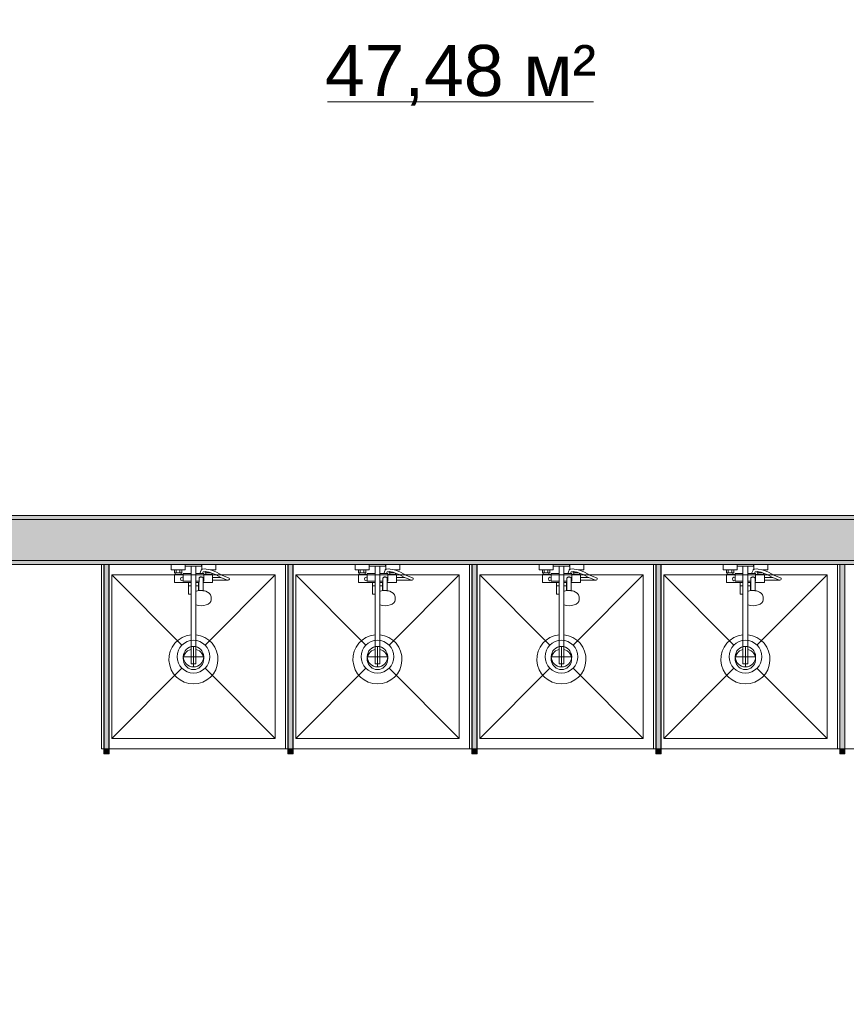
# Model space of a CAD drawing. Header units: millimetres. Extents: x -14761 to 157739, y -22400 to 107990.
# Tile 131 of 256: x 101290 to 105334, y 18790 to 23605. Entities that reach past the tile are written whole.
import ezdxf

# ---------------------------------------------------------------- set-up
doc = ezdxf.new("R2010")
doc.units = ezdxf.units.MM
doc.header["$MEASUREMENT"] = 0
doc.linetypes.add('Штриховая', pattern=[564.444447, 282.222223, -282.222223])
for name, color, linetype in [('Интерьер - Оборудование', 7, 'Continuous'), ('Интерьер - Сантехника', 7, 'Continuous'), ('Конструктив - Стены Блок 200 нов', 7, 'Continuous'), ('Элемент Модели - Зона', 7, 'Continuous')]:
    doc.layers.add(name, color=color, linetype=linetype)
doc.styles.add('СГЕНЕРИР_СТИЛЬ_1', font='txt')

msp = doc.modelspace()

# ---------------------------------------------------------------- hatches: boundary and pattern name
at = {"layer": 'Интерьер - Оборудование', "linetype": 'Continuous', "lineweight": 0, "true_color": 0x000000}
for points in [[(101726.7, 20940.1), (101702.7, 20940.1), (101702.7, 20040.1), (101726.7, 20040.1)], [(102626.7, 20940.1), (102602.7, 20940.1), (102602.7, 20040.1), (102626.7, 20040.1)], [(103526.7, 20940.1), (103502.7, 20940.1), (103502.7, 20040.1), (103526.7, 20040.1)], [(104426.7, 20940.1), (104402.7, 20940.1), (104402.7, 20040.1), (104426.7, 20040.1)], [(105326.7, 20940.1), (105302.7, 20940.1), (105302.7, 20040.1), (105326.7, 20040.1)]]:
    msp.add_hatch(color=18, dxfattribs=at).paths.add_polyline_path(points)
at = {"layer": 'Интерьер - Оборудование', "linetype": 'Continuous', "lineweight": 0, "true_color": 0x666666}
for points in [[(101727.2, 20015.1), (101727.2, 20040.1), (101702.2, 20040.1), (101702.2, 20015.1)], [(102627.2, 20015.1), (102627.2, 20040.1), (102602.2, 20040.1), (102602.2, 20015.1)], [(103527.2, 20015.1), (103527.2, 20040.1), (103502.2, 20040.1), (103502.2, 20015.1)], [(104427.2, 20015.1), (104427.2, 20040.1), (104402.2, 20040.1), (104402.2, 20015.1)], [(105327.2, 20015.1), (105327.2, 20040.1), (105302.2, 20040.1), (105302.2, 20015.1)]]:
    msp.add_hatch(color=251, dxfattribs=at).paths.add_polyline_path(points)
at = {"layer": 'Конструктив - Стены Блок 200 нов', "linetype": 'Continuous', "lineweight": 0, "true_color": 0x000000}
for points in [[(107680, 21180.1), (99320, 21180.1), (99320, 21160.1), (107680, 21160.1)], [(107700, 21160.1), (99320, 21160.1), (99320, 20960.1), (107700, 20960.1)], [(99320, 20940.1), (109640.2, 20940.1), (109640.2, 20960.1), (99320, 20960.1)]]:
    msp.add_hatch(color=18, dxfattribs=at).paths.add_polyline_path(points)

# ---------------------------------------------------------------- linework, layer by layer
at = {"layer": 'Интерьер - Оборудование', "color": 7, "linetype": 'Continuous', "lineweight": 15}
for p, q in [((101702.2, 20040.1), (101702.2, 20940.1)), ((101702.2, 20940.1), (101702.7, 20940.1)), ((101727.2, 20940.1), (101726.7, 20940.1)), ((101727.2, 20040.1), (101727.2, 20940.1)), ((102047.2, 20914.1), (102083.2, 20914.1)), ((102051.2, 20900.1), (102079.2, 20900.1)), ((102056.2, 20914.1), (102056.2, 20900.1)), ((102074.2, 20914.1), (102074.2, 20900.1)), ((102128.2, 20932.1), (102152.2, 20932.1)), ((102181.7, 20917.1), (102181.2, 20916.9)), ((102182.9, 20917.4), (102181.7, 20917.1)), ((102196.1, 20919.6), (102182.9, 20917.4)), ((102197.3, 20919.6), (102196.1, 20919.6)), ((102198.5, 20906.2), (102196.9, 20906.5)), ((102201.8, 20918.8), (102197.3, 20919.6)), ((102217.6, 20902.6), (102198.5, 20906.2)), ((102201.2, 20900.1), (102206.2, 20900.1)), ((102221.2, 20915.1), (102201.8, 20918.8)), ((102206.2, 20904.8), (102206.2, 20900.1)), ((102206.2, 20900.1), (102224.2, 20900.1)), ((102229.2, 20898.5), (102217.6, 20902.6)), ((102233.2, 20910.8), (102221.2, 20915.1)), ((102222.3, 20914.6), (102222.3, 20914.6)), ((102223.9, 20914.1), (102233.2, 20914.1)), ((102224.2, 20900.2), (102224.2, 20900.1)), ((102224.2, 20900.1), (102224.5, 20900.1)), ((102602.2, 20040.1), (102602.2, 20940.1)), ((102602.2, 20940.1), (102602.7, 20940.1)), ((102627.2, 20940.1), (102626.7, 20940.1)), ((102627.2, 20040.1), (102627.2, 20940.1)), ((102947.2, 20914.1), (102983.2, 20914.1)), ((102951.2, 20900.1), (102979.2, 20900.1)), ((102956.2, 20914.1), (102956.2, 20900.1)), ((102974.2, 20914.1), (102974.2, 20900.1)), ((103028.2, 20932.1), (103052.2, 20932.1)), ((103081.7, 20917.1), (103081.2, 20916.9)), ((103082.9, 20917.4), (103081.7, 20917.1)), ((103096.1, 20919.6), (103082.9, 20917.4)), ((103097.3, 20919.6), (103096.1, 20919.6)), ((103098.5, 20906.2), (103096.9, 20906.5)), ((103101.8, 20918.8), (103097.3, 20919.6)), ((103117.6, 20902.6), (103098.5, 20906.2)), ((103101.2, 20900.1), (103106.2, 20900.1)), ((103121.2, 20915.1), (103101.8, 20918.8)), ((103106.2, 20904.8), (103106.2, 20900.1)), ((103106.2, 20900.1), (103124.2, 20900.1)), ((103129.2, 20898.5), (103117.6, 20902.6)), ((103133.2, 20910.8), (103121.2, 20915.1)), ((103122.3, 20914.6), (103122.3, 20914.6)), ((103123.9, 20914.1), (103133.2, 20914.1)), ((103124.2, 20900.2), (103124.2, 20900.1)), ((103124.2, 20900.1), (103124.5, 20900.1)), ((103502.2, 20040.1), (103502.2, 20940.1)), ((103502.2, 20940.1), (103502.7, 20940.1)), ((103527.2, 20940.1), (103526.7, 20940.1)), ((103527.2, 20040.1), (103527.2, 20940.1)), ((103847.2, 20914.1), (103883.2, 20914.1)), ((103851.2, 20900.1), (103879.2, 20900.1)), ((103856.2, 20914.1), (103856.2, 20900.1)), ((103874.2, 20914.1), (103874.2, 20900.1)), ((103928.2, 20932.1), (103952.2, 20932.1)), ((103981.7, 20917.1), (103981.2, 20916.9)), ((103982.9, 20917.4), (103981.7, 20917.1)), ((103996.1, 20919.6), (103982.9, 20917.4)), ((103997.3, 20919.6), (103996.1, 20919.6)), ((103998.5, 20906.2), (103996.9, 20906.5)), ((104001.8, 20918.8), (103997.3, 20919.6)), ((104017.6, 20902.6), (103998.5, 20906.2)), ((104001.2, 20900.1), (104006.2, 20900.1)), ((104021.2, 20915.1), (104001.8, 20918.8)), ((104006.2, 20904.8), (104006.2, 20900.1)), ((104006.2, 20900.1), (104024.2, 20900.1)), ((104029.2, 20898.5), (104017.6, 20902.6)), ((104033.2, 20910.8), (104021.2, 20915.1)), ((104022.3, 20914.6), (104022.3, 20914.6)), ((104023.9, 20914.1), (104033.2, 20914.1)), ((104024.2, 20900.2), (104024.2, 20900.1)), ((104024.2, 20900.1), (104024.5, 20900.1)), ((104402.2, 20040.1), (104402.2, 20940.1)), ((104402.2, 20940.1), (104402.7, 20940.1)), ((104427.2, 20940.1), (104426.7, 20940.1)), ((104427.2, 20040.1), (104427.2, 20940.1)), ((104747.2, 20914.1), (104783.2, 20914.1)), ((104751.2, 20900.1), (104779.2, 20900.1)), ((104756.2, 20914.1), (104756.2, 20900.1)), ((104774.2, 20914.1), (104774.2, 20900.1)), ((104828.2, 20932.1), (104852.2, 20932.1)), ((104881.7, 20917.1), (104881.2, 20916.9)), ((104882.9, 20917.4), (104881.7, 20917.1)), ((104896.1, 20919.6), (104882.9, 20917.4)), ((104897.3, 20919.6), (104896.1, 20919.6)), ((104898.5, 20906.2), (104896.9, 20906.5)), ((104901.8, 20918.8), (104897.3, 20919.6)), ((104917.6, 20902.6), (104898.5, 20906.2)), ((104901.2, 20900.1), (104906.2, 20900.1)), ((104921.2, 20915.1), (104901.8, 20918.8)), ((104906.2, 20904.8), (104906.2, 20900.1)), ((104906.2, 20900.1), (104924.2, 20900.1)), ((104929.2, 20898.5), (104917.6, 20902.6)), ((104933.2, 20910.8), (104921.2, 20915.1)), ((104922.3, 20914.6), (104922.3, 20914.6)), ((104923.9, 20914.1), (104933.2, 20914.1)), ((104924.2, 20900.2), (104924.2, 20900.1)), ((104924.2, 20900.1), (104924.5, 20900.1)), ((105302.2, 20040.1), (105302.2, 20940.1)), ((105302.2, 20940.1), (105302.7, 20940.1)), ((105327.2, 20940.1), (105326.7, 20940.1)), ((105327.2, 20040.1), (105327.2, 20940.1)), ((102051.2, 20892.1), (102079.2, 20892.1)), ((102090.2, 20892.1), (102090.2, 20860.1)), ((102090.2, 20860.1), (102128.2, 20860.1)), ((102115.2, 20852.1), (102128.2, 20852.1)), ((102128.2, 20896.1), (102128.2, 20795.1)), ((102152.2, 20743.1), (102152.2, 20896.1)), ((102167, 20860.1), (102152.2, 20860.1)), ((102166.9, 20852.1), (102152.2, 20852.1)), ((102165.1, 20852.1), (102165.1, 20812.6)), ((102166.7, 20831), (102167.2, 20873.3)), ((102167.2, 20873.3), (102167.4, 20874.9)), ((102167.4, 20874.9), (102168.1, 20876.5)), ((102168.1, 20876.5), (102169.2, 20877.8)), ((102169.2, 20877.8), (102170.7, 20878.8)), ((102170.7, 20878.8), (102172.1, 20879.3)), ((102184.6, 20896.1), (102170.8, 20896.1)), ((102172.2, 20879.4), (102172.1, 20879.3)), ((102174.6, 20880.5), (102172.2, 20879.4)), ((102172.2, 20879.3), (102172.3, 20879.4)), ((102172.3, 20879.4), (102174.2, 20879.6)), ((102174.2, 20879.6), (102180.2, 20879.6)), ((102177.2, 20880.9), (102174.6, 20880.5)), ((102179.7, 20880.5), (102177.2, 20880.9)), ((102182.2, 20879.4), (102179.7, 20880.5)), ((102180.2, 20879.6), (102182, 20879.4)), ((102182, 20879.4), (102182.2, 20879.3)), ((102182.2, 20879.4), (102182.2, 20879.3)), ((102182.2, 20879.3), (102183.7, 20878.8)), ((102183.7, 20878.8), (102185.1, 20877.8)), ((102185.1, 20877.8), (102186.2, 20876.5)), ((102186.2, 20876.5), (102186.9, 20874.9)), ((102186.9, 20874.9), (102187.2, 20873.3)), ((102187.4, 20852.1), (102187.2, 20873.3)), ((102190.2, 20860.1), (102187.3, 20860.1)), ((102190.2, 20860.1), (102190.2, 20892.1)), ((102190.2, 20888.1), (102190.2, 20890.8)), ((102190.2, 20885), (102190.2, 20888.1)), ((102190.2, 20881.6), (102190.2, 20885)), ((102229.2, 20892.1), (102201.2, 20892.1)), ((102233.2, 20876.6), (102233.2, 20863.6)), ((102293.6, 20868.4), (102274.6, 20876.6)), ((102307.1, 20863.9), (102293.6, 20868.4)), ((102307.1, 20863.9), (102309.2, 20863.6)), ((102951.2, 20892.1), (102979.2, 20892.1)), ((102990.2, 20892.1), (102990.2, 20860.1)), ((102990.2, 20860.1), (103028.2, 20860.1)), ((103015.2, 20852.1), (103028.2, 20852.1)), ((103028.2, 20896.1), (103028.2, 20795.1)), ((103052.2, 20743.1), (103052.2, 20896.1)), ((103067, 20860.1), (103052.2, 20860.1)), ((103066.9, 20852.1), (103052.2, 20852.1)), ((103065.1, 20852.1), (103065.1, 20812.6)), ((103066.7, 20831), (103067.2, 20873.3)), ((103067.2, 20873.3), (103067.4, 20874.9)), ((103067.4, 20874.9), (103068.1, 20876.5)), ((103068.1, 20876.5), (103069.2, 20877.8)), ((103069.2, 20877.8), (103070.7, 20878.8)), ((103070.7, 20878.8), (103072.1, 20879.3)), ((103084.6, 20896.1), (103070.8, 20896.1)), ((103072.2, 20879.4), (103072.1, 20879.3)), ((103074.6, 20880.5), (103072.2, 20879.4)), ((103072.2, 20879.3), (103072.3, 20879.4)), ((103072.3, 20879.4), (103074.2, 20879.6)), ((103074.2, 20879.6), (103080.2, 20879.6)), ((103077.2, 20880.9), (103074.6, 20880.5)), ((103079.7, 20880.5), (103077.2, 20880.9)), ((103082.2, 20879.4), (103079.7, 20880.5)), ((103080.2, 20879.6), (103082, 20879.4)), ((103082, 20879.4), (103082.2, 20879.3)), ((103082.2, 20879.4), (103082.2, 20879.3)), ((103082.2, 20879.3), (103083.7, 20878.8)), ((103083.7, 20878.8), (103085.1, 20877.8)), ((103085.1, 20877.8), (103086.2, 20876.5)), ((103086.2, 20876.5), (103086.9, 20874.9)), ((103086.9, 20874.9), (103087.2, 20873.3)), ((103087.4, 20852.1), (103087.2, 20873.3)), ((103090.2, 20860.1), (103087.3, 20860.1)), ((103090.2, 20860.1), (103090.2, 20892.1)), ((103090.2, 20888.1), (103090.2, 20890.8)), ((103090.2, 20885), (103090.2, 20888.1)), ((103090.2, 20881.6), (103090.2, 20885)), ((103129.2, 20892.1), (103101.2, 20892.1)), ((103133.2, 20876.6), (103133.2, 20863.6)), ((103193.6, 20868.4), (103174.6, 20876.6)), ((103207.1, 20863.9), (103193.6, 20868.4)), ((103207.1, 20863.9), (103209.2, 20863.6)), ((103851.2, 20892.1), (103879.2, 20892.1)), ((103890.2, 20892.1), (103890.2, 20860.1)), ((103890.2, 20860.1), (103928.2, 20860.1)), ((103915.2, 20852.1), (103928.2, 20852.1)), ((103928.2, 20896.1), (103928.2, 20795.1)), ((103952.2, 20743.1), (103952.2, 20896.1)), ((103967, 20860.1), (103952.2, 20860.1)), ((103966.9, 20852.1), (103952.2, 20852.1)), ((103965.1, 20852.1), (103965.1, 20812.6)), ((103966.7, 20831), (103967.2, 20873.3)), ((103967.2, 20873.3), (103967.4, 20874.9)), ((103967.4, 20874.9), (103968.1, 20876.5)), ((103968.1, 20876.5), (103969.2, 20877.8)), ((103969.2, 20877.8), (103970.7, 20878.8)), ((103970.7, 20878.8), (103972.1, 20879.3)), ((103984.6, 20896.1), (103970.8, 20896.1)), ((103972.2, 20879.4), (103972.1, 20879.3)), ((103974.6, 20880.5), (103972.2, 20879.4)), ((103972.2, 20879.3), (103972.3, 20879.4)), ((103972.3, 20879.4), (103974.2, 20879.6)), ((103974.2, 20879.6), (103980.2, 20879.6)), ((103977.2, 20880.9), (103974.6, 20880.5)), ((103979.7, 20880.5), (103977.2, 20880.9)), ((103982.2, 20879.4), (103979.7, 20880.5)), ((103980.2, 20879.6), (103982, 20879.4)), ((103982, 20879.4), (103982.2, 20879.3)), ((103982.2, 20879.4), (103982.2, 20879.3)), ((103982.2, 20879.3), (103983.7, 20878.8)), ((103983.7, 20878.8), (103985.1, 20877.8)), ((103985.1, 20877.8), (103986.2, 20876.5)), ((103986.2, 20876.5), (103986.9, 20874.9)), ((103986.9, 20874.9), (103987.2, 20873.3)), ((103987.4, 20852.1), (103987.2, 20873.3)), ((103990.2, 20860.1), (103987.3, 20860.1)), ((103990.2, 20860.1), (103990.2, 20892.1)), ((103990.2, 20888.1), (103990.2, 20890.8)), ((103990.2, 20885), (103990.2, 20888.1)), ((103990.2, 20881.6), (103990.2, 20885)), ((104029.2, 20892.1), (104001.2, 20892.1)), ((104033.2, 20876.6), (104033.2, 20863.6)), ((104093.6, 20868.4), (104074.6, 20876.6)), ((104107.1, 20863.9), (104093.6, 20868.4)), ((104107.1, 20863.9), (104109.2, 20863.6)), ((104751.2, 20892.1), (104779.2, 20892.1)), ((104790.2, 20892.1), (104790.2, 20860.1)), ((104790.2, 20860.1), (104828.2, 20860.1)), ((104815.2, 20852.1), (104828.2, 20852.1)), ((104828.2, 20896.1), (104828.2, 20795.1)), ((104852.2, 20743.1), (104852.2, 20896.1)), ((104867, 20860.1), (104852.2, 20860.1)), ((104866.9, 20852.1), (104852.2, 20852.1)), ((104865.1, 20852.1), (104865.1, 20812.6)), ((104866.7, 20831), (104867.2, 20873.3)), ((104867.2, 20873.3), (104867.4, 20874.9)), ((104867.4, 20874.9), (104868.1, 20876.5)), ((104868.1, 20876.5), (104869.2, 20877.8)), ((104869.2, 20877.8), (104870.7, 20878.8)), ((104870.7, 20878.8), (104872.1, 20879.3)), ((104884.6, 20896.1), (104870.8, 20896.1)), ((104872.2, 20879.4), (104872.1, 20879.3)), ((104874.6, 20880.5), (104872.2, 20879.4)), ((104872.2, 20879.3), (104872.3, 20879.4)), ((104872.3, 20879.4), (104874.2, 20879.6)), ((104874.2, 20879.6), (104880.2, 20879.6)), ((104877.2, 20880.9), (104874.6, 20880.5)), ((104879.7, 20880.5), (104877.2, 20880.9)), ((104882.2, 20879.4), (104879.7, 20880.5)), ((104880.2, 20879.6), (104882, 20879.4)), ((104882, 20879.4), (104882.2, 20879.3)), ((104882.2, 20879.4), (104882.2, 20879.3)), ((104882.2, 20879.3), (104883.7, 20878.8)), ((104883.7, 20878.8), (104885.1, 20877.8)), ((104885.1, 20877.8), (104886.2, 20876.5)), ((104886.2, 20876.5), (104886.9, 20874.9)), ((104886.9, 20874.9), (104887.2, 20873.3)), ((104887.4, 20852.1), (104887.2, 20873.3)), ((104890.2, 20860.1), (104887.3, 20860.1)), ((104890.2, 20860.1), (104890.2, 20892.1)), ((104890.2, 20888.1), (104890.2, 20890.8)), ((104890.2, 20885), (104890.2, 20888.1)), ((104890.2, 20881.6), (104890.2, 20885)), ((104929.2, 20892.1), (104901.2, 20892.1)), ((104933.2, 20876.6), (104933.2, 20863.6)), ((104993.6, 20868.4), (104974.6, 20876.6)), ((105007.1, 20863.9), (104993.6, 20868.4)), ((105007.1, 20863.9), (105009.2, 20863.6)), ((102115.2, 20837.1), (102128.2, 20837.1)), ((102165.1, 20837.1), (102152.2, 20837.1)), ((102152.2, 20811.8), (102152.2, 20811.8)), ((102154.3, 20809.9), (102152.2, 20808.9)), ((102159.5, 20811.3), (102154.3, 20809.9)), ((102168, 20813.3), (102159.5, 20811.3)), ((102166.1, 20812.8), (102166.7, 20831)), ((102177.2, 20814), (102168, 20813.3)), ((102186.3, 20813.3), (102177.2, 20814)), ((102188.2, 20812.8), (102186.3, 20813.3)), ((103015.2, 20837.1), (103028.2, 20837.1)), ((103065.1, 20837.1), (103052.2, 20837.1)), ((103052.2, 20811.8), (103052.2, 20811.8)), ((103054.3, 20809.9), (103052.2, 20808.9)), ((103059.5, 20811.3), (103054.3, 20809.9)), ((103068, 20813.3), (103059.5, 20811.3)), ((103066.1, 20812.8), (103066.7, 20831)), ((103077.2, 20814), (103068, 20813.3)), ((103086.3, 20813.3), (103077.2, 20814)), ((103088.2, 20812.8), (103086.3, 20813.3)), ((103915.2, 20837.1), (103928.2, 20837.1)), ((103965.1, 20837.1), (103952.2, 20837.1)), ((103952.2, 20811.8), (103952.2, 20811.8)), ((103954.3, 20809.9), (103952.2, 20808.9)), ((103959.5, 20811.3), (103954.3, 20809.9)), ((103968, 20813.3), (103959.5, 20811.3)), ((103966.1, 20812.8), (103966.7, 20831)), ((103977.2, 20814), (103968, 20813.3)), ((103986.3, 20813.3), (103977.2, 20814)), ((103988.2, 20812.8), (103986.3, 20813.3)), ((104815.2, 20837.1), (104828.2, 20837.1)), ((104865.1, 20837.1), (104852.2, 20837.1)), ((104852.2, 20811.8), (104852.2, 20811.8)), ((104854.3, 20809.9), (104852.2, 20808.9)), ((104859.5, 20811.3), (104854.3, 20809.9)), ((104868, 20813.3), (104859.5, 20811.3)), ((104866.1, 20812.8), (104866.7, 20831)), ((104877.2, 20814), (104868, 20813.3)), ((104886.3, 20813.3), (104877.2, 20814)), ((104888.2, 20812.8), (104886.3, 20813.3)), ((102152.2, 20797.7), (102152.2, 20797.8)), ((103052.2, 20797.7), (103052.2, 20797.8)), ((103952.2, 20797.7), (103952.2, 20797.8)), ((104852.2, 20797.7), (104852.2, 20797.8)), ((102128.2, 20596.5), (102128.2, 20455.1)), ((102152.2, 20596.5), (102152.2, 20455.1)), ((103028.2, 20596.5), (103028.2, 20455.1)), ((103052.2, 20596.5), (103052.2, 20455.1)), ((103928.2, 20596.5), (103928.2, 20455.1)), ((103952.2, 20596.5), (103952.2, 20455.1)), ((104828.2, 20596.5), (104828.2, 20455.1)), ((104852.2, 20596.5), (104852.2, 20455.1)), ((102128.2, 20455.1), (102152.2, 20455.1)), ((103028.2, 20455.1), (103052.2, 20455.1)), ((103928.2, 20455.1), (103952.2, 20455.1)), ((104828.2, 20455.1), (104852.2, 20455.1)), ((101702.7, 20040.1), (101702.2, 20040.1)), ((101726.7, 20040.1), (101727.2, 20040.1)), ((102602.7, 20040.1), (102602.2, 20040.1)), ((102626.7, 20040.1), (102627.2, 20040.1)), ((103502.7, 20040.1), (103502.2, 20040.1)), ((103526.7, 20040.1), (103527.2, 20040.1)), ((104402.7, 20040.1), (104402.2, 20040.1)), ((104426.7, 20040.1), (104427.2, 20040.1)), ((105302.7, 20040.1), (105302.2, 20040.1)), ((105326.7, 20040.1), (105327.2, 20040.1))]:
    msp.add_line(p, q, dxfattribs=at)
at = {"layer": 'Интерьер - Оборудование', "color": 7, "linetype": 'Continuous', "lineweight": 15, "flags": 128}
for points in [[(101726.7, 20940.1), (101702.7, 20940.1), (101702.7, 20040.1), (101726.7, 20040.1)], [(102190.2, 20896.1), (102184.6, 20896.1), (102188.3, 20905.1), (102196.9, 20906.5), (102197.2, 20906.5), (102197.2, 20900.1), (102201.2, 20900.1), (102201.2, 20892.1), (102190.2, 20892.1)], [(102229.2, 20892.1), (102229.2, 20898.5), (102247.1, 20892.1), (102273.2, 20877.2), (102274.6, 20876.6), (102233.2, 20876.6), (102233.2, 20892.1)], [(102626.7, 20940.1), (102602.7, 20940.1), (102602.7, 20040.1), (102626.7, 20040.1)], [(103090.2, 20896.1), (103084.6, 20896.1), (103088.3, 20905.1), (103096.9, 20906.5), (103097.2, 20906.5), (103097.2, 20900.1), (103101.2, 20900.1), (103101.2, 20892.1), (103090.2, 20892.1)], [(103129.2, 20892.1), (103129.2, 20898.5), (103147.1, 20892.1), (103173.2, 20877.2), (103174.6, 20876.6), (103133.2, 20876.6), (103133.2, 20892.1)], [(103526.7, 20940.1), (103502.7, 20940.1), (103502.7, 20040.1), (103526.7, 20040.1)], [(103990.2, 20896.1), (103984.6, 20896.1), (103988.3, 20905.1), (103996.9, 20906.5), (103997.2, 20906.5), (103997.2, 20900.1), (104001.2, 20900.1), (104001.2, 20892.1), (103990.2, 20892.1)], [(104029.2, 20892.1), (104029.2, 20898.5), (104047.1, 20892.1), (104073.2, 20877.2), (104074.6, 20876.6), (104033.2, 20876.6), (104033.2, 20892.1)], [(104426.7, 20940.1), (104402.7, 20940.1), (104402.7, 20040.1), (104426.7, 20040.1)], [(104890.2, 20896.1), (104884.6, 20896.1), (104888.3, 20905.1), (104896.9, 20906.5), (104897.2, 20906.5), (104897.2, 20900.1), (104901.2, 20900.1), (104901.2, 20892.1), (104890.2, 20892.1)], [(104929.2, 20892.1), (104929.2, 20898.5), (104947.1, 20892.1), (104973.2, 20877.2), (104974.6, 20876.6), (104933.2, 20876.6), (104933.2, 20892.1)], [(105326.7, 20940.1), (105302.7, 20940.1), (105302.7, 20040.1), (105326.7, 20040.1)], [(101727.2, 20015.1), (101727.2, 20040.1), (101702.2, 20040.1), (101702.2, 20015.1)], [(102627.2, 20015.1), (102627.2, 20040.1), (102602.2, 20040.1), (102602.2, 20015.1)], [(103527.2, 20015.1), (103527.2, 20040.1), (103502.2, 20040.1), (103502.2, 20015.1)], [(104427.2, 20015.1), (104427.2, 20040.1), (104402.2, 20040.1), (104402.2, 20015.1)], [(105327.2, 20015.1), (105327.2, 20040.1), (105302.2, 20040.1), (105302.2, 20015.1)]]:
    msp.add_lwpolyline(points, close=True, dxfattribs=at)
for points in [[(102128.2, 20596.5, 19.949874), (102152.2, 20596.5), (102152.2, 20743.1), (102164.2, 20740.2), (102177.2, 20739.2), (102190.1, 20740.2), (102202.2, 20743.1), (102212.5, 20747.6), (102220.5, 20753.6), (102225.4, 20760.5), (102227.2, 20767.9), (102227.2, 20778.6), (102226.6, 20781.7), (102225, 20789.1), (102223.5, 20791.8), (102218.7, 20798.5), (102216.6, 20800.3), (102209.4, 20805.7), (102200, 20809.9), (102194.8, 20811.3), (102188.2, 20812.8), (102187.7, 20831), (102187.4, 20852.1), (102233.2, 20852.1), (102233.2, 20863.6), (102309.2, 20863.6, 0.853753), (102311.2, 20876.3), (102298.3, 20880.5), (102279.1, 20888.8), (102252.4, 20904), (102233.2, 20910.8), (102233.2, 20914.1), (102249.2, 20914.1), (102249.2, 20940.1), (102181.2, 20940.1), (102181.2, 20916.9), (102180.5, 20916.6), (102179.5, 20915.9), (102178.6, 20915), (102178, 20913.9), (102170.6, 20896.1), (102152.2, 20896.1), (102152.2, 20932.1), (102180.2, 20932.1), (102180.2, 20940.1), (102100.2, 20940.1), (102100.2, 20932.1), (102128.2, 20932.1), (102128.2, 20896.1), (102090.2, 20896.1), (102090.2, 20892.1), (102079.2, 20892.1), (102079.2, 20900.1), (102083.2, 20900.1), (102083.2, 20914.1), (102099.2, 20914.1), (102099.2, 20940.1), (102031.2, 20940.1), (102031.2, 20914.1), (102047.2, 20914.1), (102047.2, 20900.1), (102051.2, 20900.1), (102051.2, 20892.1), (102047.2, 20892.1), (102047.2, 20852.1), (102115.2, 20852.1), (102115.2, 20795.1), (102115.8, 20795.1), (102117.3, 20795.1), (102119.8, 20795.1), (102123.1, 20795.1), (102127, 20795.1), (102128.2, 20795.1)], [(103028.2, 20596.5, 19.949874), (103052.2, 20596.5), (103052.2, 20743.1), (103064.2, 20740.2), (103077.2, 20739.2), (103090.1, 20740.2), (103102.2, 20743.1), (103112.5, 20747.6), (103120.5, 20753.6), (103125.4, 20760.5), (103127.2, 20767.9), (103127.2, 20778.6), (103126.6, 20781.7), (103125, 20789.1), (103123.5, 20791.8), (103118.7, 20798.5), (103116.6, 20800.3), (103109.4, 20805.7), (103100, 20809.9), (103094.8, 20811.3), (103088.2, 20812.8), (103087.7, 20831), (103087.4, 20852.1), (103133.2, 20852.1), (103133.2, 20863.6), (103209.2, 20863.6, 0.853753), (103211.2, 20876.3), (103198.3, 20880.5), (103179.1, 20888.8), (103152.4, 20904), (103133.2, 20910.8), (103133.2, 20914.1), (103149.2, 20914.1), (103149.2, 20940.1), (103081.2, 20940.1), (103081.2, 20916.9), (103080.5, 20916.6), (103079.5, 20915.9), (103078.6, 20915), (103078, 20913.9), (103070.6, 20896.1), (103052.2, 20896.1), (103052.2, 20932.1), (103080.2, 20932.1), (103080.2, 20940.1), (103000.2, 20940.1), (103000.2, 20932.1), (103028.2, 20932.1), (103028.2, 20896.1), (102990.2, 20896.1), (102990.2, 20892.1), (102979.2, 20892.1), (102979.2, 20900.1), (102983.2, 20900.1), (102983.2, 20914.1), (102999.2, 20914.1), (102999.2, 20940.1), (102931.2, 20940.1), (102931.2, 20914.1), (102947.2, 20914.1), (102947.2, 20900.1), (102951.2, 20900.1), (102951.2, 20892.1), (102947.2, 20892.1), (102947.2, 20852.1), (103015.2, 20852.1), (103015.2, 20795.1), (103015.8, 20795.1), (103017.3, 20795.1), (103019.8, 20795.1), (103023.1, 20795.1), (103027, 20795.1), (103028.2, 20795.1)], [(103928.2, 20596.5, 19.949874), (103952.2, 20596.5), (103952.2, 20743.1), (103964.2, 20740.2), (103977.2, 20739.2), (103990.1, 20740.2), (104002.2, 20743.1), (104012.5, 20747.6), (104020.5, 20753.6), (104025.4, 20760.5), (104027.2, 20767.9), (104027.2, 20778.6), (104026.6, 20781.7), (104025, 20789.1), (104023.5, 20791.8), (104018.7, 20798.5), (104016.6, 20800.3), (104009.4, 20805.7), (104000, 20809.9), (103994.8, 20811.3), (103988.2, 20812.8), (103987.7, 20831), (103987.4, 20852.1), (104033.2, 20852.1), (104033.2, 20863.6), (104109.2, 20863.6, 0.853753), (104111.2, 20876.3), (104098.3, 20880.5), (104079.1, 20888.8), (104052.4, 20904), (104033.2, 20910.8), (104033.2, 20914.1), (104049.2, 20914.1), (104049.2, 20940.1), (103981.2, 20940.1), (103981.2, 20916.9), (103980.5, 20916.6), (103979.5, 20915.9), (103978.6, 20915), (103978, 20913.9), (103970.6, 20896.1), (103952.2, 20896.1), (103952.2, 20932.1), (103980.2, 20932.1), (103980.2, 20940.1), (103900.2, 20940.1), (103900.2, 20932.1), (103928.2, 20932.1), (103928.2, 20896.1), (103890.2, 20896.1), (103890.2, 20892.1), (103879.2, 20892.1), (103879.2, 20900.1), (103883.2, 20900.1), (103883.2, 20914.1), (103899.2, 20914.1), (103899.2, 20940.1), (103831.2, 20940.1), (103831.2, 20914.1), (103847.2, 20914.1), (103847.2, 20900.1), (103851.2, 20900.1), (103851.2, 20892.1), (103847.2, 20892.1), (103847.2, 20852.1), (103915.2, 20852.1), (103915.2, 20795.1), (103915.8, 20795.1), (103917.3, 20795.1), (103919.8, 20795.1), (103923.1, 20795.1), (103927, 20795.1), (103928.2, 20795.1)], [(104828.2, 20596.5, 19.949874), (104852.2, 20596.5), (104852.2, 20743.1), (104864.2, 20740.2), (104877.2, 20739.2), (104890.1, 20740.2), (104902.2, 20743.1), (104912.5, 20747.6), (104920.5, 20753.6), (104925.4, 20760.5), (104927.2, 20767.9), (104927.2, 20778.6), (104926.6, 20781.7), (104925, 20789.1), (104923.5, 20791.8), (104918.7, 20798.5), (104916.6, 20800.3), (104909.4, 20805.7), (104900, 20809.9), (104894.8, 20811.3), (104888.2, 20812.8), (104887.7, 20831), (104887.4, 20852.1), (104933.2, 20852.1), (104933.2, 20863.6), (105009.2, 20863.6, 0.853753), (105011.2, 20876.3), (104998.3, 20880.5), (104979.1, 20888.8), (104952.4, 20904), (104933.2, 20910.8), (104933.2, 20914.1), (104949.2, 20914.1), (104949.2, 20940.1), (104881.2, 20940.1), (104881.2, 20916.9), (104880.5, 20916.6), (104879.5, 20915.9), (104878.6, 20915), (104878, 20913.9), (104870.6, 20896.1), (104852.2, 20896.1), (104852.2, 20932.1), (104880.2, 20932.1), (104880.2, 20940.1), (104800.2, 20940.1), (104800.2, 20932.1), (104828.2, 20932.1), (104828.2, 20896.1), (104790.2, 20896.1), (104790.2, 20892.1), (104779.2, 20892.1), (104779.2, 20900.1), (104783.2, 20900.1), (104783.2, 20914.1), (104799.2, 20914.1), (104799.2, 20940.1), (104731.2, 20940.1), (104731.2, 20914.1), (104747.2, 20914.1), (104747.2, 20900.1), (104751.2, 20900.1), (104751.2, 20892.1), (104747.2, 20892.1), (104747.2, 20852.1), (104815.2, 20852.1), (104815.2, 20795.1), (104815.8, 20795.1), (104817.3, 20795.1), (104819.8, 20795.1), (104823.1, 20795.1), (104827, 20795.1), (104828.2, 20795.1)]]:
    msp.add_lwpolyline(points, format="xyb", close=True, dxfattribs=at)
at = {"layer": 'Интерьер - Оборудование', "color": 7, "linetype": 'Continuous', "lineweight": 15}
for centre, radius, start, end in [((102085.7, 20870.1), 9, 60, 300), ((102985.7, 20870.1), 9, 60, 300), ((103885.7, 20870.1), 9, 60, 300), ((104785.7, 20870.1), 9, 60, 300), ((102140.2, 20477.1), 50, 103.8865, 76.1135), ((103040.2, 20477.1), 50, 103.8865, 76.1135), ((103940.2, 20477.1), 50, 103.8865, 76.1135), ((104840.2, 20477.1), 50, 103.8865, 76.1135)]:
    msp.add_arc(centre, radius, start, end, dxfattribs=at)
at = {"layer": 'Интерьер - Сантехника', "color": 7, "linetype": 'Continuous', "lineweight": 15}
for p, q in [((101740.2, 20890.1), (101740.2, 20090.1)), ((102540.2, 20890.1), (101740.2, 20890.1)), ((101740.2, 20890.1), (102083.6, 20546.7)), ((102540.2, 20890.1), (102196.7, 20546.7)), ((102540.2, 20090.1), (102540.2, 20890.1)), ((102640.2, 20890.1), (102640.2, 20090.1)), ((103440.2, 20890.1), (102640.2, 20890.1)), ((102640.2, 20890.1), (102983.6, 20546.7)), ((103440.2, 20890.1), (103096.7, 20546.7)), ((103440.2, 20090.1), (103440.2, 20890.1)), ((103540.2, 20890.1), (103540.2, 20090.1)), ((104340.2, 20890.1), (103540.2, 20890.1)), ((103540.2, 20890.1), (103883.6, 20546.7)), ((104340.2, 20890.1), (103996.7, 20546.7)), ((104340.2, 20090.1), (104340.2, 20890.1)), ((104440.2, 20890.1), (104440.2, 20090.1)), ((105240.2, 20890.1), (104440.2, 20890.1)), ((104440.2, 20890.1), (104783.6, 20546.7)), ((105240.2, 20890.1), (104896.7, 20546.7)), ((105240.2, 20090.1), (105240.2, 20890.1)), ((102140.2, 20440.1), (102140.2, 20540.1)), ((103040.2, 20440.1), (103040.2, 20540.1)), ((103940.2, 20440.1), (103940.2, 20540.1)), ((104840.2, 20440.1), (104840.2, 20540.1)), ((102090.2, 20490.1), (102190.2, 20490.1)), ((102990.2, 20490.1), (103090.2, 20490.1)), ((103890.2, 20490.1), (103990.2, 20490.1)), ((104790.2, 20490.1), (104890.2, 20490.1)), ((101740.2, 20090.1), (102083.6, 20433.5)), ((102540.2, 20090.1), (102196.7, 20433.5)), ((102640.2, 20090.1), (102983.6, 20433.5)), ((103440.2, 20090.1), (103096.7, 20433.5)), ((103540.2, 20090.1), (103883.6, 20433.5)), ((104340.2, 20090.1), (103996.7, 20433.5)), ((104440.2, 20090.1), (104783.6, 20433.5)), ((105240.2, 20090.1), (104896.7, 20433.5)), ((101740.2, 20090.1), (102540.2, 20090.1)), ((102640.2, 20090.1), (103440.2, 20090.1)), ((103540.2, 20090.1), (104340.2, 20090.1)), ((104440.2, 20090.1), (105240.2, 20090.1))]:
    msp.add_line(p, q, dxfattribs=at)
at = {"layer": 'Интерьер - Сантехника', "color": 7, "linetype": 'Continuous', "lineweight": 15, "flags": 128}
for points in [[(101690.2, 20040.1), (102590.2, 20040.1), (102590.2, 20940.1), (101690.2, 20940.1)], [(102590.2, 20040.1), (103490.2, 20040.1), (103490.2, 20940.1), (102590.2, 20940.1)], [(103490.2, 20040.1), (104390.2, 20040.1), (104390.2, 20940.1), (103490.2, 20940.1)], [(104390.2, 20040.1), (105290.2, 20040.1), (105290.2, 20940.1), (104390.2, 20940.1)], [(105290.2, 20040.1), (106190.2, 20040.1), (106190.2, 20940.1), (105290.2, 20940.1)]]:
    msp.add_lwpolyline(points, close=True, dxfattribs=at)
at = {"layer": 'Интерьер - Сантехника', "color": 7, "linetype": 'Continuous', "lineweight": 15}
for centre, radius in [((102140.2, 20490.1), 80), ((103040.2, 20490.1), 80), ((103940.2, 20490.1), 80), ((104840.2, 20490.1), 80), ((102140.2, 20490.1), 50), ((103040.2, 20490.1), 50), ((103940.2, 20490.1), 50), ((104840.2, 20490.1), 50)]:
    msp.add_circle(centre, radius, dxfattribs=at)
at = {"layer": 'Конструктив - Стены Блок 200 нов', "color": 251, "linetype": 'Continuous', "lineweight": 20, "true_color": 0x575757}
for p, q in [((107700, 21160.1), (99320, 21160.1)), ((99320, 20960.1), (107700, 20960.1))]:
    msp.add_line(p, q, dxfattribs=at)
at = {"layer": 'Конструктив - Стены Блок 200 нов', "color": 251, "linetype": 'Continuous', "lineweight": 20, "true_color": 0x575757, "flags": 128}
for points in [[(107680, 21180.1), (99320, 21180.1)], [(99320, 20940.1), (109640.2, 20940.1)]]:
    msp.add_lwpolyline(points, dxfattribs=at)
at = {"layer": 'Элемент Модели - Зона', "color": 7, "linetype": 'Continuous', "lineweight": 15}
msp.add_line((102796.5, 23204), (104097, 23204), dxfattribs=at)
at = {"layer": 'Элемент Модели - Зона', "color": 7, "linetype": 'Штриховая', "lineweight": 15, "flags": 128}
for points in [[(36150, 44957.4), (36110, 44957.4), (36110, 36320), (41880.3, 36320), (41880.3, 39141.6), (45142.5, 42405.1), (45156.7, 42391), (45156.7, 42420), (63300, 42420), (63300, 42400), (77399.7, 42400), (77399.7, 42420), (114081.4, 42420), (117316.7, 39176.5), (117320.1, 38841.9), (117320.1, 36305), (117360, 36305), (117360, 34300), (117120, 34300), (117120, 35700), (116700, 35700), (116700, 36100), (108300, 36100), (108300, 35700), (107700, 35700), (107700, 36100), (99320, 36100), (99320, 26970), (107700, 26970), (107700, 27650), (108300, 27650), (108300, 26460), (112380, 26460), (112380, 27370), (112500, 27370), (112500, 21180.1), (117120, 21180.1), (117120, 26250), (116650, 26250), (116650, 27750), (117120, 27750), (117120, 32800), (117360, 32800), (117360, 20150.1), (117120, 20150.1), (117120, 20940.1), (99320, 20940.1), (99320, 14650.1), (117120, 14650.1), (117120, 17700.1), (116700.1, 17700.1), (116700.1, 18325.6), (117120, 18325.6), (117120, 18650.1), (117360, 18650.1), (117360, 18320.1), (120850, 18320.1), (120850, 37205.1), (120238.9, 37205.1), (120238.9, 45000), (125700, 45000), (125700, 45300), (126300, 45300), (126300, 45000), (141025, 45000), (141025, 45100), (140125, 45100), (140125, 47500), (132700, 47500), (132700, 53680), (130530, 53680), (130530, 54300), (129182.9, 54300), (126300, 54300), (126300, 53700), (125700, 53700), (125700, 54212.5), (124799.8, 54212.5), (117300, 54212.5), (117300, 53700), (116700, 53700), (116700, 54212.5), (108300, 54212.5), (108300, 53700), (107700, 53700), (107700, 54212.5), (99300, 54212.5), (99300, 53700), (98700, 53700), (98700, 54212.5), (90650, 54212.5), (90650, 53700), (90050, 53700), (89950, 53700), (89950, 48632.8), (77450.1, 48632.8), (77450.1, 53800), (77450.1, 61690), (77460.1, 61690), (77460.1, 67850), (74720, 67850), (74720, 59730), (73964.5, 59730), (73964.5, 54212), (72300.1, 54212), (72300.1, 53700), (71700.1, 53700), (71700.1, 54212), (63300, 54212), (63300, 53700), (62700, 53700), (62700, 54212), (61025, 54212), (61025, 46500), (61025, 45000), (54300, 45000), (54300, 44700), (53700, 44700), (53700, 45000), (45300, 45000), (45300, 44700), (44700, 44700), (44700, 45000), (36750, 45000), (36750, 44700), (36150, 44700)], [(99320, 26730), (99320, 21180.1), (107680, 21180.1), (107680, 26730)]]:
    msp.add_lwpolyline(points, close=True, dxfattribs=at)

# ---------------------------------------------------------------- texts
at = {"layer": 'Элемент Модели - Зона', "color": 7, "lineweight": 15, "insert": (103446.8, 23333.3), "char_height": 250, "attachment_point": 5, "style": 'СГЕНЕРИР_СТИЛЬ_1'}
msp.add_mtext('\\A1;{\\pqc;\\fArial|b0|i0|c204|p38;47,48 м²}', dxfattribs=at)

doc.saveas('drawing.dxf')
